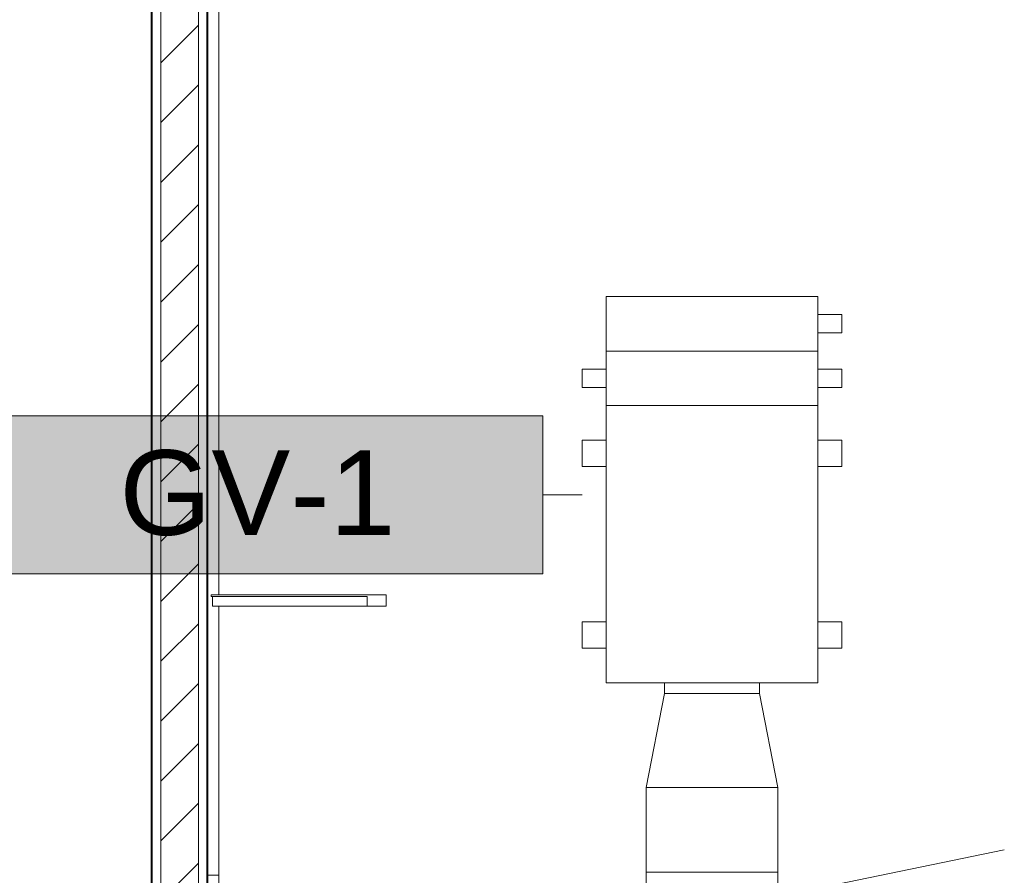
# Model space of a CAD drawing. Header units: metres. Extents: x 2.5 to 41.3, y -72.9 to -49.4.
# Tile 22 of 27: x 34.7 to 37.3, y -57.6 to -55.4. Entities that reach past the tile are written whole.
import ezdxf

# ---------------------------------------------------------------- set-up
doc = ezdxf.new("R2010")
doc.units = ezdxf.units.M
for name, color, linetype, lineweight in [('A-COLS', 7, 'Continuous', 18), ('A-GLAZ-CWMG', 7, 'Continuous', 18), ('A-WALL', 7, 'Continuous', 18), ('A-WALL-PATT', 7, 'Continuous', 18), ('DUTOS', 7, 'Continuous', 18), ('M-EQPM', 7, 'Continuous', 18), ('M-HVAC-DUCT', 7, 'Continuous', 18), ('S-BEAM', 7, 'Continuous', 18), ('S-COLS', 7, 'Continuous', 18)]:
    doc.layers.add(name, color=color, linetype=linetype, lineweight=lineweight)
doc.layers.add('M-EQPM-IDEN', color=1, linetype='Continuous', lineweight=9, true_color=0xff0000)
doc.layers.add('M-HVAC-DUCT-IDEN', color=1, linetype='Continuous', lineweight=9, true_color=0xff0000)
doc.styles.add('Arial_2', font='arial.ttf', dxfattribs={"height": 0.225})
pattern_1 = [(50, (21.555, -62.929), (0.546555, -0.047815), [0.05715, -0.62865]), (355, (21.555, -62.929), (-0.105728, 0.573166), [0.04572, -0.50292]), (100.451, (21.601, -62.933), (0.440828, 0.525349), [0.04857, -0.53427]), (46.184, (21.555, -62.776), (0.813237, -0.12613), [0.08573, -0.94298]), (96.636, (21.623, -62.787), (0.71221, 0.742287), [0.07286, -0.80141]), (351.184, (21.555, -62.776), (0.712217, 0.742274), [0.06858, -0.75438]), (21, (21.631, -62.814), (0.454846, -0.306795), [0.05715, -0.62865]), (326, (21.631, -62.814), (0.185405, 0.55256), [0.04572, -0.50292]), (71.451, (21.669, -62.84), (0.64025, 0.245763), [0.04857, -0.53427]), (37.5, (21.555, -62.929), (0.009261, 0.2536672), [0.02515, -0.47168, 0.02515, -0.48539, -0.50482]), (37.5, (21.555, -62.929), (0.009261, 0.2536672), [-1.007, 0.02515, -0.47968]), (7.5, (21.555, -62.929), (0.200456, 0.300546), [0.02515, -0.26594, 0.02515, -0.46025, -0.1924]), (7.5, (21.555, -62.929), (0.200456, 0.300546), [-0.77648, 0.02515, -0.16726]), (327.5, (21.385, -62.929), (0.4067682, -0.0171882), [0.02515, -0.16535, 0.02515, -0.56921, -0.78867]), (327.5, (21.385, -62.929), (0.4067682, -0.0171882), [-0.78486, 0.02515, -0.76352]), (317.5, (21.309, -62.929), (0.444383, 0.0762794), [0.02515, -0.2225, 0.02515, -0.36957, -0.56007]), (317.5, (21.309, -62.929), (0.444383, 0.0762794), [-0.64237, 0.02515, -0.53492])]

# ---------------------------------------------------------------- blocks, each defined once
blk = doc.blocks.new('Paredes 15 - Paredes 6-6874455-LAJE TÉCNICA')
at = {"layer": 'A-WALL', "color": 253, "true_color": 0xaaaaaa}
blk.add_line((35.179, -68.442), (35.179, -54.3441), dxfattribs=at)
blk = doc.blocks.new('Rectangular Mullion - 50 x 150mm-V3-LAJE TÉCNICA')
at = {"layer": 'A-GLAZ-CWMG', "color": 253, "true_color": 0xaaaaaa}
for p, q in [((35.1876, -54.9962), (35.1876, -55.0012)), ((35.6529, -54.9962), (35.1876, -54.9962)), ((35.6529, -55.0262), (35.6529, -54.9962)), ((35.1876, -55.0012), (35.6026, -55.0012)), ((35.1917, -55.0262), (35.1917, -55.0012)), ((35.6026, -55.0012), (35.6026, -55.0262)), ((35.1917, -55.0262), (35.6026, -55.0262)), ((35.6026, -55.0262), (35.6529, -55.0262))]:
    blk.add_line(p, q, dxfattribs=at)
blk = doc.blocks.new('4 GRE - ESCOLA DE CINEMA E AUDIOVISUAL CINE REX R07_rvt-1-LAJE TÉCNICA')
at = {"layer": 'A-WALL-PATT', "true_color": 0xd4d4d4}
h = blk.add_hatch(dxfattribs=at)
h.set_pattern_fill('FP_1', color=254, style=0, pattern_type=2)
h.set_pattern_definition(pattern_1)
h.paths.add_polyline_path([(35.0315, -68.5214), (35.1765, -68.5214), (35.1765, -68.5189), (35.0315, -68.5189), (35.031, -66.257), (35.029, -66.257), (35.029, -68.5214)])
h.paths.add_polyline_path([(35.0315, -65.407), (35.0308, -64.6514), (35.029, -64.6512), (35.029, -65.407), (35.0309, -65.407)])
h.paths.add_polyline_path([(35.029, -63.7556), (35.0315, -63.7553), (35.0315, -61.2659), (35.029, -61.2656), (35.029, -63.6884)])
h.paths.add_polyline_path([(35.029, -60.3412), (35.0315, -60.3409), (35.0315, -59.1602), (35.029, -59.1602), (35.029, -60.2884)])
h.paths.add_polyline_path([(35.029, -58.8102), (35.0315, -58.8102), (35.0315, -58.7052), (35.029, -58.7052)])
h.paths.add_polyline_path([(35.029, -57.8552), (35.0315, -57.8552), (35.0315, -54.842), (35.029, -54.842), (35.029, -57.5235)])
h = blk.add_hatch(dxfattribs=at)
h.set_pattern_fill('FP_2', color=254, style=0, pattern_type=2)
h.set_pattern_definition([(45, (21.555, -62.929), (-0.0795495, 0.0795495), [])])
h.paths.add_polyline_path([(35.054, -68.4964), (35.154, -68.4964), (35.154, -66.257), (35.054, -66.257), (35.054, -68.1442)])
h.paths.add_polyline_path([(35.054, -65.407), (35.154, -65.407), (35.154, -64.6673), (35.054, -64.6544), (35.054, -65.1097)])
h.paths.add_polyline_path([(35.054, -63.7524), (35.154, -63.7395), (35.154, -61.2817), (35.054, -61.2688), (35.054, -63.6884)])
h.paths.add_polyline_path([(35.054, -60.338), (35.154, -60.3251), (35.154, -59.1602), (35.054, -59.1602), (35.054, -60.2884)])
h.paths.add_polyline_path([(35.054, -58.8102), (35.154, -58.8102), (35.154, -58.7052), (35.054, -58.7052)])
h.paths.add_polyline_path([(35.054, -57.8552), (35.154, -57.8552), (35.154, -54.842), (35.054, -54.842), (35.054, -57.5235)])
h = blk.add_hatch(dxfattribs=at)
h.set_pattern_fill('FP_1', color=254, style=0, pattern_type=2)
h.set_pattern_definition(pattern_1)
h.paths.add_polyline_path([(35.1765, -68.5214), (35.179, -68.5214), (35.179, -66.257), (35.1765, -66.257), (35.1765, -68.5189)])
h.paths.add_polyline_path([(35.177, -65.407), (35.179, -65.407), (35.179, -64.6705), (35.1765, -64.6702), (35.1765, -65.407)])
h.paths.add_polyline_path([(35.1765, -63.7366), (35.179, -63.7363), (35.179, -61.2849), (35.1765, -61.2846), (35.1765, -63.6884)])
h.paths.add_polyline_path([(35.1765, -60.3222), (35.179, -60.3219), (35.1782, -59.1602), (35.1765, -59.1602), (35.1765, -60.2884)])
h.paths.add_polyline_path([(35.179, -58.8102), (35.1783, -58.7052), (35.1765, -58.7052), (35.1765, -58.8102), (35.1782, -58.8102)])
h.paths.add_polyline_path([(35.1784, -57.8552), (35.179, -57.8552), (35.179, -54.842), (35.1765, -54.842), (35.1765, -57.8552)])
at = {"layer": 'A-WALL', "color": 253, "true_color": 0xaaaaaa}
for p, q in [((35.029, -54.842), (35.029, -68.5214)), ((35.0315, -68.5189), (35.0315, -54.842)), ((35.054, -68.4964), (35.054, -54.842)), ((35.154, -68.4964), (35.154, -54.842)), ((35.1765, -68.5189), (35.1765, -54.842)), ((35.179, -68.5214), (35.179, -54.842))]:
    blk.add_line(p, q, dxfattribs=at)
at = {"layer": 'A-GLAZ-CWMG', "color": 253, "lineweight": 18, "true_color": 0xaaaaaa}
blk.add_blockref('Rectangular Mullion - 50 x 150mm-V3-LAJE TÉCNICA', (0, -1.8937), dxfattribs=at)
at = {"layer": 'A-WALL', "color": 253, "lineweight": 18, "true_color": 0xaaaaaa}
blk.add_blockref('Paredes 15 - Paredes 6-6874455-LAJE TÉCNICA', (0, 0), dxfattribs=at)
blk = doc.blocks.new('Family - P25-298921-LAJE TÉCNICA')
at = {"layer": 'A-COLS', "color": 253, "true_color": 0xaaaaaa}
for p, q in [((0.0953, 0.075), (0.125, 0.075)), ((0.125, 0.075), (0.125, -0.075)), ((0.125, -0.075), (0.0953, -0.075))]:
    blk.add_line(p, q, dxfattribs=at)
blk = doc.blocks.new('Family - P25-301704-LAJE TÉCNICA')
at = {"layer": 'S-COLS', "color": 253, "true_color": 0xaaaaaa}
for p, q in [((0.0953, 0.075), (0.125, 0.075)), ((0.125, 0.075), (0.125, -0.075)), ((0.125, -0.075), (0.0953, -0.075))]:
    blk.add_line(p, q, dxfattribs=at)
blk = doc.blocks.new('Family - V502-298933-LAJE TÉCNICA')
at = {"layer": 'S-BEAM', "color": 253, "true_color": 0xaaaaaa}
for p, q in [((0.06, 1.5693), (0.06, 1.07)), ((0.06, 1.04), (0.06, -0.8237)), ((0.06, -0.8537), (0.06, -1.5693)), ((0.0303, -1.5693), (0.06, -1.5693))]:
    blk.add_line(p, q, dxfattribs=at)
blk = doc.blocks.new('ESTRUTURAL CINE REX _011_IFC-1-LAJE TÉCNICA')
at = {"layer": 'A-COLS', "color": 253, "lineweight": 18, "true_color": 0xaaaaaa}
blk.add_blockref('Family - P25-301704-LAJE TÉCNICA', (35.0836, -57.7105), dxfattribs=at)
at = {"layer": 'S-BEAM', "color": 253, "lineweight": 18, "true_color": 0xaaaaaa}
blk.add_blockref('Family - V502-298933-LAJE TÉCNICA', (35.1486, -56.0662), dxfattribs=at)
at = {"layer": 'S-COLS', "color": 253, "lineweight": 18, "true_color": 0xaaaaaa}
blk.add_blockref('Family - P25-298921-LAJE TÉCNICA', (35.0836, -57.7105), dxfattribs=at)
blk = doc.blocks.new('GLPF-200_1000-H-B-G4_M5 - GLPF 280-1087492-LAJE TÉCNICA')
at = {"layer": 'M-EQPM', "color": 1, "true_color": 0xff0000}
for p, q in [((-0.281, 0.6585), (0.281, 0.6585)), ((-0.281, 0.6585), (-0.281, 0.5135)), ((0.281, 0.5135), (0.281, 0.6585)), ((0.345, 0.6102), (0.281, 0.6102)), ((0.345, 0.6102), (0.345, 0.5618)), ((0.345, 0.5618), (0.281, 0.5618)), ((-0.281, 0.5135), (0.281, 0.5135)), ((-0.281, 0.5135), (-0.281, 0.3685)), ((0.281, 0.5135), (-0.281, 0.5135)), ((0.281, 0.3685), (0.281, 0.5135)), ((-0.345, 0.4168), (-0.345, 0.4652)), ((-0.281, 0.4652), (-0.345, 0.4652)), ((0.345, 0.4652), (0.281, 0.4652)), ((0.345, 0.4652), (0.345, 0.4168)), ((-0.281, 0.4168), (-0.345, 0.4168)), ((0.345, 0.4168), (0.281, 0.4168)), ((0.281, 0.3685), (-0.281, 0.3685)), ((-0.281, 0.3685), (-0.281, -0.3685)), ((0.281, 0.3685), (-0.281, 0.3685)), ((0.281, -0.3685), (0.281, 0.3685)), ((-0.345, 0.2061), (-0.345, 0.2764)), ((-0.281, 0.2764), (-0.345, 0.2764)), ((0.345, 0.2764), (0.281, 0.2764)), ((0.345, 0.2764), (0.345, 0.2061)), ((-0.281, 0.2061), (-0.345, 0.2061)), ((0.345, 0.2061), (0.281, 0.2061)), ((-0.345, -0.2764), (-0.345, -0.2061)), ((-0.281, -0.2061), (-0.345, -0.2061)), ((0.345, -0.2061), (0.281, -0.2061)), ((0.345, -0.2061), (0.345, -0.2764)), ((-0.281, -0.2764), (-0.345, -0.2764)), ((0.345, -0.2764), (0.281, -0.2764)), ((-0.281, -0.3685), (0.281, -0.3685)), ((-0.126, -0.3685), (-0.126, -0.3965)), ((0.1259, -0.3965), (0.1259, -0.3685)), ((0.1259, -0.3965), (-0.126, -0.3965))]:
    blk.add_line(p, q, dxfattribs=at)
blk = doc.blocks.new('BTS vanes - 1 Splitter Vanes-1088136-LAJE TÉCNICA')
at = {"layer": 'M-HVAC-DUCT', "color": 96, "true_color": 0x008000}
for p, q in [((36.3441, -57.6276), (36.6941, -57.6276)), ((36.3441, -57.7776), (36.3441, -57.6276)), ((36.6941, -57.7776), (36.6941, -57.6276)), ((36.6941, -57.7776), (36.3441, -57.7776))]:
    blk.add_line(p, q, dxfattribs=at)
blk = doc.blocks.new('M_Rectangular Transition - L - 250 mm _L_-1088223-LAJE TÉCNICA')
at = {"layer": 'M-HVAC-DUCT', "color": 96, "true_color": 0x008000}
for p, q in [((0, 0.175), (0.25, 0.12595)), ((0, -0.175), (0, 0.175)), ((0.25, 0.12595), (0.25, -0.12595)), ((0.25, -0.12595), (0, -0.175))]:
    blk.add_line(p, q, dxfattribs=at)
blk = doc.blocks.new('M_Identificador de equipamento mecânico_BTS - Em caixas-817025-LAJE TÉCNICA')
at = {"layer": 'M-EQPM-IDEN', "true_color": 0xf5f5f5}
blk.add_hatch(color=7, dxfattribs=at).paths.add_polyline_path([(0.01, 0.0028), (0.01, -0.0028), (-0.01, -0.0028), (-0.01, 0.0028)])
at = {"layer": 'M-EQPM-IDEN'}
for p, q in [((0.01, 0.0028), (-0.01, 0.0028)), ((-0.01, 0.0028), (-0.01, -0.0028)), ((-0.01, 0.0028), (0.01, 0.0028)), ((-0.01, -0.0028), (-0.01, 0.0028)), ((0.01, -0.0028), (0.01, 0.0028)), ((0.01, 0.0028), (0.01, -0.0028)), ((-0.01, -0.0028), (0.01, -0.0028)), ((0.01, -0.0028), (-0.01, -0.0028))]:
    blk.add_line(p, q, dxfattribs=at)

msp = doc.modelspace()

# ---------------------------------------------------------------- linework, layer by layer
at = {"layer": 'DUTOS', "color": 96, "true_color": 0x008000}
for p, q in [((36.3441, -57.402), (36.6941, -57.402)), ((36.3441, -57.402), (36.3441, -57.6276)), ((36.6941, -57.402), (36.6941, -57.6276)), ((36.6941, -57.6276), (36.3441, -57.6276))]:
    msp.add_line(p, q, dxfattribs=at)
at = {"layer": 'M-EQPM-IDEN'}
msp.add_line((36.1741, -56.6245), (36.0691, -56.6245), dxfattribs=at)
at = {"layer": 'M-HVAC-DUCT-IDEN'}
msp.add_line((36.5191, -57.7276), (37.2957, -57.5674), dxfattribs=at)

# ---------------------------------------------------------------- block references
at = {"lineweight": 5}
for name in ['4 GRE - ESCOLA DE CINEMA E AUDIOVISUAL CINE REX R07_rvt-1-LAJE TÉCNICA', 'ESTRUTURAL CINE REX _011_IFC-1-LAJE TÉCNICA']:
    msp.add_blockref(name, (0, 0), dxfattribs=at)
at = {"layer": 'M-EQPM', "color": 1, "true_color": 0xff0000}
msp.add_blockref('GLPF-200_1000-H-B-G4_M5 - GLPF 280-1087492-LAJE TÉCNICA', (36.5191, -56.7555), dxfattribs=at)
at = {"layer": 'M-EQPM-IDEN', "xscale": 74.99999999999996, "yscale": 74.99999999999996, "zscale": 74.99999999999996}
msp.add_blockref('M_Identificador de equipamento mecânico_BTS - Em caixas-817025-LAJE TÉCNICA', (35.3191, -56.6245), dxfattribs=at)
at = {"layer": 'M-HVAC-DUCT', "color": 96, "true_color": 0x008000, "rotation": 90}
msp.add_blockref('M_Rectangular Transition - L - 250 mm _L_-1088223-LAJE TÉCNICA', (36.5191, -57.402), dxfattribs=at)
at = {"layer": 'M-HVAC-DUCT', "color": 96, "true_color": 0x008000}
msp.add_blockref('BTS vanes - 1 Splitter Vanes-1088136-LAJE TÉCNICA', (0, 0), dxfattribs=at)

# ---------------------------------------------------------------- texts
at = {"layer": 'M-EQPM-IDEN', "color": 7, "insert": (34.9442, -56.5058), "char_height": 0.225, "width": 0.901898, "attachment_point": 1, "style": 'Arial_2'}
msp.add_mtext('GV-1', dxfattribs=at)

doc.saveas('drawing.dxf')
